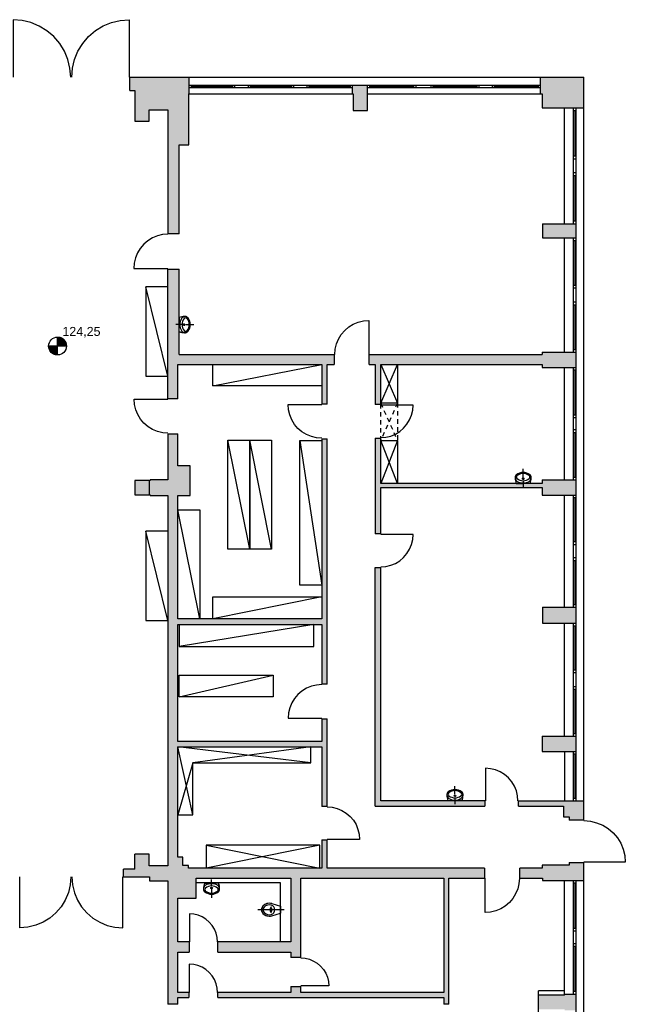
# Model space of a CAD drawing. Header units: metres. Extents: x -7.5 to 56, y -5.6 to 56.3.
# Tile 10 of 10: x 39 to 55.9, y 28.8 to 56.3. Entities that reach past the tile are written whole.
import ezdxf
from ezdxf.enums import TextEntityAlignment as Align

# ---------------------------------------------------------------- set-up
doc = ezdxf.new("R2010")
doc.units = ezdxf.units.M
doc.linetypes.add('HIDDEN', pattern=[0.375, 0.25, -0.125])
for name, color, linetype in [('Ba_hoehenkote', 102, 'Continuous'), ('Ba_moebel_einbau', 170, 'Continuous'), ('Ba_san_objekt', 140, 'Continuous'), ('Ba_wand', 7, 'Continuous'), ('Ba_wand-schraffur', 8, 'Continuous')]:
    doc.layers.add(name, color=color, linetype=linetype)
doc.styles.add('arial', font='ARIAL.TTF')

# ---------------------------------------------------------------- blocks, each defined once
blk = doc.blocks.new('_WC1_100_SANI_1')
at = {"layer": 'Ba_san_objekt'}
for p, q in [((-0.1, 0), (0.63, 0)), ((0.247, 0.171), (0, 0.1)), ((0, -0.1), (0, 0.1)), ((0.246, 0.025), (0.246, 0)), ((0.246, -0.025), (0.246, 0)), ((0.247, -0.171), (0, -0.1))]:
    blk.add_line(p, q, dxfattribs=at)
for centre, radius, start, end in [((0.296, 0), 0.136, 105.9248, 180), ((0.276, 0.025), 0.03, 90, 180), ((0.313, -0.059), 0.239, 90, 106.0524), ((0.313, -0.059), 0.239, 42, 105.9618), ((0.254, 0.054), 0.02, 43.1986, 90), ((0.313, -0.059), 0.197, 42.0086, 106.0525), ((0.191, 0.004), 0.1, 357.6533, 39.7214), ((0.191, -0.004), 0.1, 320.2786, 2.3467), ((0.313, -0.059), 0.239, 42.0003, 90), ((0.379, 0), 0.109, 0, 41.9735), ((0.379, 0), 0.109, 318.0265, 0), ((0.379, 0), 0.151, 0, 41.9701), ((0.38, 0), 0.15, 317.8685, 42.1315), ((0.379, 0), 0.151, 318.0299, 0), ((0.296, 0), 0.136, 180, 254.0752), ((0.276, -0.025), 0.03, 180, 270), ((0.313, 0.059), 0.239, 253.9476, 270), ((0.314, 0.056), 0.237, 254.0382, 318.4044), ((0.254, -0.054), 0.02, 270, 316.8014), ((0.313, 0.059), 0.197, 253.9475, 317.9914), ((0.313, 0.059), 0.239, 270, 317.9998)]:
    blk.add_arc(centre, radius, start, end, dxfattribs=at)
blk = doc.blocks.new('_WB2_100_SANI_1')
at = {"layer": 'Ba_san_objekt'}
for p, q in [((0, 0.181), (0, 0.41)), ((-0.195, 0), (0, 0)), ((-0.021, 0.135), (-0.031, 0.135)), ((0, 0.135), (-0.01, 0.135)), ((0, 0.156), (0, 0.166)), ((0, 0.135), (0, 0.145)), ((0, 0.135), (0.01, 0.135)), ((0, 0.135), (0, 0.125)), ((0, 0.114), (0, 0.104)), ((0, 0.089), (0, -0.1)), ((0.195, 0), (0, 0)), ((0.021, 0.135), (0.031, 0.135))]:
    blk.add_line(p, q, dxfattribs=at)
blk.add_circle((0, 0.135), 0.0225, dxfattribs=at)
for centre, radius, start, end in [((-0.005, 0.024), 0.286, 88.9488, 129.7828), ((0, 0.009), 0.301, 90, 128.2379), ((0, 0.009), 0.271, 90, 128.2754), ((0, 0.009), 0.301, 51.7621, 90), ((-0.004, -0.003), 0.313, 52.4437, 89.2432), ((0, 0.009), 0.271, 51.7246, 90), ((-0.123, 0.165), 0.102, 129.3295, 186.2113), ((-0.125, 0.167), 0.1, 128.3887, 177.8727), ((0.19, 0.155), 0.415, 177.8727, 180.0002), ((0.19, 0.155), 0.415, 180.0002, 201.9082), ((0.145, 0.146), 0.37, 178.8168, 203.2197), ((-0.12, 0.143), 0.0952, 180, 239.8895), ((-0.134, 0.179), 0.0544, 128.1266, 231.7246), ((0, 0.349), 0.271, 231.6628, 270), ((0, 0.349), 0.334, 239.8334, 270), ((0, 0.349), 0.271, 270, 308.3372), ((0, 0.349), 0.334, 270, 300.1666), ((0.134, 0.179), 0.0544, 308.2754, 51.8734), ((0.12, 0.143), 0.0952, 300.1105, 0), ((0.125, 0.167), 0.1, 2.1273, 51.6113), ((0.118, 0.16), 0.11, 352.8237, 50.7189), ((-0.19, 0.155), 0.415, 338.0918, 359.9998), ((-0.19, 0.159), 0.416, 337.6079, 358.3587), ((-0.19, 0.155), 0.415, 359.9998, 2.1273)]:
    blk.add_arc(centre, radius, start, end, dxfattribs=at)

msp = doc.modelspace()

# ---------------------------------------------------------------- hatches: boundary and pattern name
at = {"layer": 'Ba_wand-schraffur'}
h = msp.add_hatch(color=256, dxfattribs=at)
h.paths.add_polyline_path([(48.725, 54.49), (48.305, 54.49), (48.305, 54.25), (48.325, 54.25), (48.325, 53.78), (48.725, 53.78)])
h.paths.add_polyline_path([(43.72, 54.25), (43.73, 54.25), (43.73, 54.71), (42.07, 54.71), (42.07, 54.34), (42.21, 54.34), (42.21, 53.48), (42.61, 53.48), (42.61, 53.8), (43.14, 53.8), (43.14, 50.33), (43.45, 50.33), (43.45, 52.82), (43.72, 52.82)])
h.paths.add_polyline_path([(43.45, 49.34), (43.14, 49.34), (43.14, 45.71), (43.42, 45.71), (43.42, 46.67), (47.445, 46.67), (47.445, 45.56), (47.595, 45.56), (47.595, 46.67), (47.795, 46.67), (47.795, 46.95), (43.45, 46.95)])
h.paths.add_polyline_path([(54.565, 47.01), (53.615, 47.01), (53.615, 46.95), (48.775, 46.95), (48.775, 46.67), (48.945, 46.67), (48.945, 45.545), (49.095, 45.545), (49.095, 46.67), (53.615, 46.67), (53.615, 46.585), (54.565, 46.585)])
h.paths.add_polyline_path([(54.565, 43.435), (53.615, 43.435), (53.615, 43.335), (49.095, 43.335), (49.095, 44.605), (48.945, 44.605), (48.945, 41.925), (49.095, 41.925), (49.095, 43.22), (53.615, 43.22), (53.615, 43.01), (54.565, 43.01)])
for points in [[(54.785, 54.71), (53.575, 54.71), (53.575, 54.49), (53.575, 54.422), (53.575, 54.25), (53.615, 54.25), (53.615, 53.85), (54.245, 53.85), (54.497, 53.85), (54.565, 53.85), (54.785, 53.85), (54.785, 54.25)], [(54.565, 50.21), (54.565, 50.61), (53.625, 50.61), (53.625, 50.21)], [(47.595, 44.59), (47.445, 44.59), (47.445, 39.55), (43.42, 39.55), (43.42, 43), (43.76, 43), (43.76, 43.83), (43.42, 43.83), (43.42, 44.73), (43.14, 44.73), (43.14, 43.44), (42.64, 43.44), (42.64, 43.42), (42.61, 43.42), (42.61, 43.02), (42.64, 43.02), (42.64, 43), (43.14, 43), (43.14, 32.63), (42.61, 32.63), (42.61, 32.96), (42.21, 32.96), (42.21, 32.54), (41.89, 32.54), (41.89, 32.32), (42.62, 32.32), (42.62, 32.21), (43.14, 32.21), (43.14, 28.76), (43.42, 28.76), (43.42, 28.94), (43.72, 28.94), (43.72, 29.085), (43.42, 29.085), (43.42, 30.215), (43.73, 30.215), (43.73, 30.505), (43.42, 30.505), (43.42, 31.72), (43.93, 31.72), (43.93, 32.28), (46.58, 32.28), (46.58, 30.505), (44.54, 30.505), (44.54, 30.215), (46.58, 30.215), (46.58, 30.065), (46.86, 30.065), (46.86, 32.28), (50.86, 32.28), (50.86, 29.085), (46.86, 29.085), (46.86, 29.255), (46.58, 29.255), (46.58, 29.085), (44.54, 29.085), (44.54, 28.94), (50.86, 28.94), (50.86, 28.76), (51.005, 28.76), (51.005, 32.28), (52.005, 32.28), (52.005, 32.56), (47.595, 32.56), (47.595, 33.355), (47.445, 33.355), (47.445, 32.56), (43.71, 32.56), (43.71, 32.64), (43.56, 32.64), (43.56, 32.87), (43.42, 32.87), (43.42, 35.96), (47.445, 35.96), (47.445, 34.295), (47.595, 34.295), (47.595, 36.75), (47.445, 36.75), (47.445, 36.11), (43.42, 36.11), (43.42, 39.39), (47.445, 39.39), (47.445, 37.72), (47.595, 37.72)], [(42.61, 43.42), (42.21, 43.42), (42.21, 43.02), (42.61, 43.02)]]:
    msp.add_hatch(color=256, dxfattribs=at).paths.add_polyline_path(points)
h = msp.add_hatch(color=256, dxfattribs=at)
h.paths.add_polyline_path([(52.015, 34.45), (49.095, 34.45), (49.095, 40.985), (48.945, 40.985), (48.945, 34.3), (52.015, 34.3)])
h.paths.add_polyline_path([(54.785, 34.45), (52.955, 34.45), (52.955, 34.3), (54.215, 34.3), (54.215, 34), (54.374, 34), (54.374, 33.91), (54.785, 33.91)])
h.paths.add_polyline_path([(54.785, 32.72), (54.374, 32.72), (54.374, 32.65), (53.615, 32.65), (53.615, 32.56), (52.995, 32.56), (52.995, 32.28), (53.625, 32.28), (53.625, 32.22), (54.785, 32.22)])
h = msp.add_hatch(color=256, dxfattribs=at)
h.paths.add_polyline_path([(54.565, 39.87), (53.625, 39.87), (53.625, 39.42), (54.565, 39.42)])
h.paths.add_polyline_path([(54.565, 36.26), (53.615, 36.26), (53.615, 35.83), (54.565, 35.83)])
h = msp.add_hatch(color=256, dxfattribs=at)
h.paths.add_polyline_path([(54.565, 29.04), (54.245, 29.04), (54.245, 29.01), (53.515, 29.01), (53.515, 28.61), (54.245, 28.61), (54.245, 28.58), (54.565, 28.58)])
h.paths.add_polyline_path([(54.785, 25.4), (53.625, 25.4), (53.625, 25.27), (53.235, 25.27), (53.235, 24.99), (54.245, 24.99), (54.245, 24.92), (54.785, 24.92)])

# ---------------------------------------------------------------- linework, layer by layer
at = {"layer": 'Ba_hoehenkote'}
for p, q in [((40.048, 46.934), (40.048, 47.434)), ((40.118, 47.424), (40.048, 47.424)), ((40.298, 47.184), (39.798, 47.184)), ((39.798, 47.174), (40.048, 47.174)), ((39.798, 47.164), (40.048, 47.164)), ((39.799, 47.154), (40.048, 47.154)), ((40.146, 47.414), (40.048, 47.414)), ((40.166, 47.404), (40.048, 47.404)), ((40.183, 47.394), (40.048, 47.394)), ((40.198, 47.384), (40.048, 47.384)), ((40.21, 47.374), (40.048, 47.374)), ((40.221, 47.364), (40.048, 47.364)), ((40.231, 47.354), (40.048, 47.354)), ((40.24, 47.344), (40.048, 47.344)), ((40.248, 47.334), (40.048, 47.334)), ((40.255, 47.324), (40.048, 47.324)), ((40.261, 47.314), (40.048, 47.314)), ((40.267, 47.304), (40.048, 47.304)), ((40.272, 47.294), (40.048, 47.294)), ((40.277, 47.284), (40.048, 47.284)), ((40.281, 47.274), (40.048, 47.274)), ((40.284, 47.264), (40.048, 47.264)), ((40.288, 47.254), (40.048, 47.254)), ((40.29, 47.244), (40.048, 47.244)), ((40.293, 47.234), (40.048, 47.234)), ((40.294, 47.224), (40.048, 47.224)), ((40.296, 47.214), (40.048, 47.214)), ((40.297, 47.204), (40.048, 47.204)), ((40.297, 47.194), (40.048, 47.194)), ((39.801, 47.144), (40.048, 47.144)), ((39.803, 47.134), (40.048, 47.134)), ((39.805, 47.124), (40.048, 47.124)), ((39.808, 47.114), (40.048, 47.114)), ((39.811, 47.104), (40.048, 47.104)), ((39.814, 47.094), (40.048, 47.094)), ((39.818, 47.084), (40.048, 47.084)), ((39.823, 47.074), (40.048, 47.074)), ((39.828, 47.064), (40.048, 47.064)), ((39.834, 47.054), (40.048, 47.054)), ((39.84, 47.044), (40.048, 47.044)), ((39.848, 47.034), (40.048, 47.034)), ((39.855, 47.024), (40.048, 47.024)), ((39.864, 47.014), (40.048, 47.014)), ((39.874, 47.004), (40.048, 47.004)), ((39.885, 46.994), (40.048, 46.994)), ((39.898, 46.984), (40.048, 46.984)), ((39.912, 46.974), (40.048, 46.974)), ((39.929, 46.964), (40.048, 46.964)), ((39.95, 46.954), (40.048, 46.954)), ((39.978, 46.944), (40.048, 46.944))]:
    msp.add_line(p, q, dxfattribs=at)
msp.add_circle((40.048, 47.184), 0.25, dxfattribs=at)
at = {"layer": 'Ba_moebel_einbau'}
for p, q in [((44.395, 46.07), (47.445, 46.67)), ((49.095, 46.67), (49.565, 45.585)), ((45.43, 41.5), (44.82, 44.55)), ((46.04, 41.5), (45.43, 44.55)), ((46.835, 44.54), (47.445, 40.49)), ((49.565, 44.535), (49.095, 43.335)), ((44.03, 39.55), (43.42, 42.6)), ((47.445, 40.16), (44.395, 39.55)), ((43.45, 37.36), (46.085, 37.97)), ((43.84, 34.06), (43.42, 35.96)), ((47.135, 35.51), (43.42, 35.96)), ((47.135, 35.96), (43.84, 35.51)), ((43.84, 35.51), (43.42, 34.06)), ((47.395, 33.21), (44.21, 32.56)), ((44.21, 33.21), (47.395, 32.56))]:
    msp.add_line(p, q, dxfattribs=at)
at = {"layer": 'Ba_moebel_einbau', "linetype": 'HIDDEN', "ltscale": 0.5}
for p, q in [((49.095, 44.535), (49.095, 45.585)), ((49.095, 45.585), (49.565, 44.535)), ((49.565, 45.585), (49.095, 44.535)), ((49.565, 45.585), (49.565, 44.535))]:
    msp.add_line(p, q, dxfattribs=at)
at = {"layer": 'Ba_moebel_einbau'}
for points in [[(43.14, 48.84), (42.52, 48.84), (42.52, 46.34), (43.14, 46.34), (42.52, 48.84)], [(47.445, 46.67), (47.445, 46.07), (44.395, 46.07), (44.395, 46.67)], [(49.565, 46.67), (49.565, 45.585), (49.095, 45.585), (49.565, 46.67)], [(44.82, 44.55), (45.43, 44.55), (45.43, 41.5), (44.82, 41.5), (44.82, 44.55)], [(45.43, 41.5), (45.43, 44.55), (46.04, 44.55), (46.04, 41.5), (45.43, 41.5)], [(47.445, 44.54), (47.445, 40.49), (46.835, 40.49), (46.835, 44.54), (47.445, 44.54)], [(49.095, 44.535), (49.565, 44.535), (49.565, 43.335), (49.095, 44.535)], [(43.42, 42.6), (44.03, 42.6), (44.03, 39.55), (43.42, 39.55), (43.42, 42.6)], [(43.14, 42), (42.52, 42), (42.52, 39.5), (43.14, 39.5), (42.52, 42)], [(47.445, 39.55), (44.395, 39.55), (44.395, 40.16), (47.445, 40.16), (47.445, 39.55)], [(43.45, 39.39), (43.45, 38.77), (47.225, 38.77), (47.225, 39.39), (43.45, 38.77)], [(43.45, 37.97), (46.085, 37.97), (46.085, 37.36), (43.45, 37.36), (43.45, 37.97)], [(43.42, 34.06), (43.84, 34.06), (43.84, 35.51), (47.135, 35.51), (47.135, 35.96)], [(47.395, 32.56), (47.395, 33.21), (44.21, 33.21), (44.21, 32.56)]]:
    msp.add_lwpolyline(points, dxfattribs=at)
at = {"layer": 'Ba_wand'}
for p, q in [((42.07, 54.34), (42.07, 54.71)), ((42.07, 54.71), (54.785, 54.71)), ((43.73, 54.25), (43.73, 54.71)), ((53.575, 54.25), (53.575, 54.71)), ((54.785, 33.91), (54.785, 54.71)), ((42.07, 54.34), (42.21, 54.34)), ((43.798, 54.456), (44.942, 54.456)), ((45.01, 54.422), (45.01, 54.49)), ((45.385, 54.49), (45.385, 54.422)), ((45.453, 54.456), (46.597, 54.456)), ((46.665, 54.422), (46.665, 54.49)), ((47.025, 54.49), (47.025, 54.422)), ((47.093, 54.456), (48.237, 54.456)), ((48.305, 54.25), (48.305, 54.49)), ((48.725, 53.78), (48.725, 54.49)), ((48.725, 54.422), (53.575, 54.422)), ((48.793, 54.456), (50.017, 54.456)), ((50.085, 54.422), (50.085, 54.49)), ((50.495, 54.49), (50.495, 54.422)), ((50.563, 54.456), (51.787, 54.456)), ((51.855, 54.422), (51.855, 54.49)), ((52.215, 54.49), (52.215, 54.422)), ((52.283, 54.456), (53.507, 54.456)), ((43.72, 54.25), (48.325, 54.25)), ((43.72, 52.82), (43.72, 54.25)), ((48.325, 54.25), (48.325, 53.78)), ((53.615, 54.25), (53.615, 53.85)), ((42.61, 53.8), (43.14, 53.8)), ((43.14, 53.8), (43.14, 50.33)), ((48.325, 53.78), (48.725, 53.78)), ((53.615, 53.85), (54.785, 53.85)), ((54.497, 50.61), (54.497, 53.85)), ((54.531, 53.782), (54.531, 52.498)), ((42.21, 53.48), (42.61, 53.48)), ((43.45, 50.33), (43.45, 52.82)), ((43.45, 52.82), (43.72, 52.82)), ((54.497, 52.43), (54.565, 52.43)), ((54.565, 52.03), (54.497, 52.03)), ((54.531, 51.962), (54.531, 50.678)), ((53.625, 50.61), (53.625, 50.21)), ((53.625, 50.61), (54.565, 50.61)), ((43.45, 50.33), (43.14, 50.33)), ((53.625, 50.21), (54.565, 50.21)), ((54.497, 47.01), (54.497, 50.21)), ((54.531, 50.142), (54.531, 48.878)), ((43.14, 45.71), (43.14, 49.34)), ((43.14, 49.34), (43.45, 49.34)), ((43.45, 46.95), (43.45, 49.34)), ((54.497, 48.81), (54.565, 48.81)), ((54.565, 48.41), (54.497, 48.41)), ((54.531, 48.342), (54.531, 47.078)), ((43.45, 46.95), (47.795, 46.95)), ((47.795, 46.95), (47.795, 46.67)), ((48.775, 46.67), (48.775, 46.95)), ((48.775, 46.95), (53.615, 46.95)), ((53.615, 47.01), (53.615, 46.95)), ((53.615, 47.01), (54.565, 47.01)), ((43.42, 45.71), (43.42, 46.67)), ((43.42, 46.67), (47.445, 46.67)), ((47.445, 46.67), (47.445, 45.56)), ((47.595, 45.56), (47.595, 46.67)), ((47.595, 46.67), (47.795, 46.67)), ((48.775, 46.67), (48.945, 46.67)), ((48.945, 46.67), (48.945, 45.545)), ((49.095, 45.545), (49.095, 46.67)), ((49.095, 46.67), (53.615, 46.67)), ((53.615, 46.67), (53.615, 46.585)), ((53.615, 46.585), (54.565, 46.585)), ((54.497, 43.435), (54.497, 46.585)), ((54.531, 46.517), (54.531, 45.253)), ((43.42, 45.71), (43.14, 45.71)), ((47.595, 45.56), (47.445, 45.56)), ((49.095, 45.545), (48.945, 45.545)), ((54.497, 45.185), (54.565, 45.185)), ((43.14, 44.73), (43.42, 44.73)), ((43.14, 44.73), (43.14, 43.44)), ((43.42, 43.83), (43.42, 44.73)), ((54.565, 44.835), (54.497, 44.835)), ((54.531, 44.767), (54.531, 43.503)), ((47.445, 44.59), (47.595, 44.59)), ((47.445, 44.59), (47.445, 39.55)), ((47.595, 37.72), (47.595, 44.59)), ((48.945, 44.605), (49.095, 44.605)), ((48.945, 44.605), (48.945, 41.925)), ((49.095, 43.335), (49.095, 44.605)), ((43.76, 43.83), (43.42, 43.83)), ((43.76, 43), (43.76, 43.83)), ((42.64, 43.42), (42.21, 43.42)), ((42.64, 43.44), (42.64, 43.42)), ((43.14, 43.44), (42.64, 43.44)), ((53.615, 43.335), (49.095, 43.335)), ((53.615, 43.435), (53.615, 43.335)), ((53.615, 43.435), (54.565, 43.435)), ((42.21, 43.02), (42.64, 43.02)), ((42.64, 43.02), (42.64, 43)), ((49.095, 41.925), (49.095, 43.22)), ((49.095, 43.22), (53.615, 43.22)), ((53.615, 43.22), (53.615, 43.01)), ((53.615, 43.01), (54.565, 43.01)), ((54.497, 39.87), (54.497, 43.01)), ((42.64, 43), (43.14, 43)), ((43.14, 43), (43.14, 32.63)), ((43.42, 39.55), (43.42, 43)), ((43.42, 43), (43.76, 43)), ((54.531, 42.942), (54.531, 41.698)), ((49.095, 41.925), (48.945, 41.925)), ((54.497, 41.63), (54.565, 41.63)), ((54.565, 41.25), (54.497, 41.25)), ((54.531, 41.182), (54.531, 39.938)), ((48.945, 40.985), (49.095, 40.985)), ((48.945, 34.3), (48.945, 40.985)), ((49.095, 34.45), (49.095, 40.985)), ((53.625, 39.87), (53.625, 39.42)), ((53.625, 39.87), (54.565, 39.87)), ((47.445, 39.55), (43.42, 39.55)), ((43.42, 36.11), (43.42, 39.39)), ((43.42, 39.39), (47.445, 39.39)), ((47.445, 39.39), (47.445, 37.72)), ((53.625, 39.42), (54.565, 39.42)), ((54.497, 36.26), (54.497, 39.42)), ((54.531, 39.352), (54.531, 38.108)), ((54.497, 38.04), (54.565, 38.04)), ((47.595, 37.72), (47.445, 37.72)), ((54.565, 37.64), (54.497, 37.64)), ((54.531, 37.572), (54.531, 36.328)), ((47.445, 36.75), (47.595, 36.75)), ((47.445, 36.75), (47.445, 36.11)), ((47.595, 34.295), (47.595, 36.75)), ((53.615, 36.26), (53.615, 35.83)), ((53.615, 36.26), (54.565, 36.26)), ((47.445, 36.11), (43.42, 36.11)), ((43.42, 32.87), (43.42, 35.96)), ((43.42, 35.96), (47.445, 35.96)), ((47.445, 35.96), (47.445, 34.295)), ((53.615, 35.83), (54.565, 35.83)), ((54.531, 35.762), (54.531, 34.518)), ((47.595, 34.295), (47.445, 34.295)), ((48.945, 34.3), (52.015, 34.3)), ((52.015, 34.45), (49.095, 34.45)), ((52.015, 34.45), (52.015, 34.3)), ((52.955, 34.3), (52.955, 34.45)), ((52.955, 34.45), (54.785, 34.45)), ((52.955, 34.3), (54.215, 34.3)), ((54.215, 34.3), (54.215, 34)), ((54.215, 34), (54.374, 34)), ((54.374, 34), (54.374, 33.91)), ((54.785, 33.91), (54.374, 33.91)), ((47.445, 33.355), (47.595, 33.355)), ((47.445, 33.355), (47.445, 32.56)), ((47.595, 32.56), (47.595, 33.355)), ((42.61, 32.96), (42.21, 32.96)), ((42.21, 32.54), (42.21, 32.96)), ((42.61, 32.63), (42.61, 32.96)), ((43.56, 32.87), (43.42, 32.87)), ((43.56, 32.64), (43.56, 32.87)), ((41.89, 32.32), (41.89, 32.54)), ((42.21, 32.54), (41.89, 32.54)), ((43.14, 32.63), (42.61, 32.63)), ((43.71, 32.64), (43.56, 32.64)), ((43.71, 32.56), (43.71, 32.64)), ((47.445, 32.56), (43.71, 32.56)), ((52.005, 32.56), (47.595, 32.56)), ((52.005, 32.56), (52.005, 32.28)), ((52.995, 32.28), (52.995, 32.56)), ((53.615, 32.56), (52.995, 32.56)), ((53.615, 32.65), (53.615, 32.56)), ((54.374, 32.65), (53.615, 32.65)), ((54.374, 32.72), (54.785, 32.72)), ((54.374, 32.72), (54.374, 32.65)), ((54.785, 24.92), (54.785, 32.72)), ((41.89, 32.32), (42.62, 32.32)), ((42.62, 32.32), (42.62, 32.21)), ((43.93, 31.72), (43.93, 32.28)), ((43.93, 32.28), (46.58, 32.28)), ((46.58, 32.28), (46.58, 30.505)), ((46.86, 32.28), (50.86, 32.28)), ((46.86, 30.065), (46.86, 32.28)), ((50.86, 32.28), (50.86, 29.085)), ((51.005, 28.76), (51.005, 32.28)), ((51.005, 32.28), (52.005, 32.28)), ((52.995, 32.28), (53.625, 32.28)), ((53.625, 32.28), (53.625, 32.22)), ((42.62, 32.21), (43.14, 32.21)), ((43.14, 32.21), (43.14, 28.76)), ((53.625, 32.22), (54.785, 32.22)), ((54.245, 29.01), (54.245, 32.22)), ((54.497, 29.04), (54.497, 32.22)), ((54.531, 32.152), (54.531, 30.878)), ((43.42, 30.505), (43.42, 31.72)), ((43.42, 31.72), (43.93, 31.72)), ((54.497, 30.81), (54.565, 30.81)), ((43.73, 30.505), (43.42, 30.505)), ((43.73, 30.505), (43.73, 30.215)), ((44.54, 30.215), (44.54, 30.505)), ((46.58, 30.505), (44.54, 30.505)), ((54.565, 30.45), (54.497, 30.45)), ((54.531, 30.382), (54.531, 29.108)), ((43.42, 29.085), (43.42, 30.215)), ((43.42, 30.215), (43.73, 30.215)), ((44.54, 30.215), (46.58, 30.215)), ((46.58, 30.215), (46.58, 30.065)), ((46.86, 30.065), (46.58, 30.065)), ((46.58, 29.255), (46.86, 29.255)), ((46.58, 29.255), (46.58, 29.085)), ((46.86, 29.085), (46.86, 29.255)), ((43.72, 29.085), (43.42, 29.085)), ((43.72, 29.085), (43.72, 28.94)), ((44.54, 28.94), (44.54, 29.085)), ((46.58, 29.085), (44.54, 29.085)), ((50.86, 29.085), (46.86, 29.085)), ((54.245, 29.01), (53.515, 29.01)), ((54.245, 29.04), (54.565, 29.04)), ((43.42, 28.76), (43.14, 28.76)), ((43.42, 28.76), (43.42, 28.94)), ((43.42, 28.94), (43.72, 28.94)), ((44.54, 28.94), (50.86, 28.94)), ((50.86, 28.94), (50.86, 28.76)), ((51.005, 28.76), (50.86, 28.76))]:
    msp.add_line(p, q, dxfattribs=at)
at = {"layer": 'Ba_wand', "linetype": 'Continuous'}
for p, q in [((48.725, 54.25), (53.615, 54.25)), ((54.245, 50.61), (54.245, 53.85)), ((54.245, 47.01), (54.245, 50.21)), ((54.245, 43.435), (54.245, 46.585)), ((54.245, 39.87), (54.245, 43.01)), ((54.245, 36.26), (54.245, 39.42)), ((54.245, 35.83), (54.245, 34.45)), ((46.29, 32.15), (43.93, 32.15)), ((46.29, 30.505), (46.29, 32.15)), ((54.245, 29.13), (53.515, 29.13)), ((53.515, 28.49), (53.515, 29.13))]:
    msp.add_line(p, q, dxfattribs=at)
for points in [[(40.415, 54.71), (40.395, 54.962), (40.336, 55.208), (40.24, 55.441), (40.108, 55.656), (39.943, 55.848), (39.751, 56.013), (39.536, 56.145), (39.303, 56.241), (39.057, 56.3), (38.805, 56.32), (38.805, 54.71)], [(40.445, 54.712), (40.465, 54.964), (40.524, 55.21), (40.62, 55.443), (40.752, 55.659), (40.917, 55.851), (41.109, 56.015), (41.324, 56.147), (41.557, 56.243), (41.803, 56.302), (42.055, 56.322), (42.055, 54.712)], [(43.14, 50.315), (42.99, 50.303), (42.843, 50.268), (42.704, 50.21), (42.576, 50.132), (42.461, 50.034), (42.363, 49.919), (42.285, 49.791), (42.227, 49.652), (42.192, 49.505), (42.18, 49.355), (43.14, 49.355)], [(47.81, 46.95), (47.822, 47.099), (47.856, 47.244), (47.914, 47.381), (47.991, 47.508), (48.088, 47.622), (48.202, 47.719), (48.329, 47.796), (48.466, 47.854), (48.611, 47.888), (48.76, 47.9), (48.76, 46.95)], [(43.14, 44.745), (42.991, 44.757), (42.846, 44.791), (42.709, 44.849), (42.582, 44.926), (42.468, 45.023), (42.371, 45.137), (42.294, 45.264), (42.236, 45.401), (42.202, 45.546), (42.19, 45.695), (43.14, 45.695)], [(47.445, 44.605), (47.298, 44.617), (47.155, 44.651), (47.018, 44.707), (46.892, 44.785), (46.78, 44.88), (46.685, 44.992), (46.607, 45.118), (46.551, 45.255), (46.517, 45.398), (46.505, 45.545), (47.445, 45.545)], [(49.095, 44.62), (49.237, 44.631), (49.376, 44.665), (49.508, 44.719), (49.63, 44.794), (49.738, 44.887), (49.831, 44.995), (49.906, 45.117), (49.96, 45.249), (49.994, 45.388), (50.005, 45.53), (49.095, 45.53)], [(49.095, 41), (49.237, 41.011), (49.376, 41.045), (49.508, 41.099), (49.63, 41.174), (49.738, 41.267), (49.831, 41.375), (49.906, 41.497), (49.96, 41.629), (49.994, 41.768), (50.005, 41.91), (49.095, 41.91)], [(47.445, 37.705), (47.298, 37.693), (47.155, 37.659), (47.018, 37.603), (46.892, 37.525), (46.78, 37.43), (46.685, 37.318), (46.607, 37.192), (46.551, 37.055), (46.517, 36.912), (46.505, 36.765), (47.445, 36.765)], [(52.94, 34.45), (52.929, 34.592), (52.895, 34.731), (52.841, 34.863), (52.766, 34.985), (52.673, 35.093), (52.565, 35.186), (52.443, 35.261), (52.311, 35.315), (52.172, 35.349), (52.03, 35.36), (52.03, 34.45)], [(47.595, 34.28), (47.737, 34.269), (47.876, 34.235), (48.008, 34.181), (48.13, 34.106), (48.238, 34.013), (48.331, 33.905), (48.406, 33.783), (48.46, 33.651), (48.494, 33.512), (48.505, 33.37), (47.595, 33.37)], [(54.785, 33.895), (54.966, 33.881), (55.143, 33.838), (55.312, 33.769), (55.467, 33.673), (55.605, 33.555), (55.723, 33.417), (55.819, 33.262), (55.888, 33.093), (55.931, 32.916), (55.945, 32.735), (54.785, 32.735)], [(40.42, 32.32), (40.402, 32.097), (40.35, 31.88), (40.265, 31.673), (40.148, 31.482), (40.003, 31.312), (39.833, 31.167), (39.642, 31.05), (39.435, 30.965), (39.218, 30.913), (38.995, 30.895), (38.995, 32.32)], [(40.45, 32.318), (40.468, 32.095), (40.52, 31.877), (40.605, 31.671), (40.722, 31.48), (40.867, 31.31), (41.037, 31.165), (41.228, 31.048), (41.435, 30.963), (41.652, 30.91), (41.875, 30.893), (41.875, 32.318)], [(52.98, 32.28), (52.968, 32.13), (52.933, 31.983), (52.875, 31.844), (52.797, 31.716), (52.699, 31.601), (52.584, 31.503), (52.456, 31.425), (52.317, 31.367), (52.17, 31.332), (52.02, 31.32), (52.02, 32.28)], [(44.525, 30.505), (44.515, 30.627), (44.487, 30.746), (44.44, 30.859), (44.376, 30.963), (44.297, 31.057), (44.203, 31.136), (44.099, 31.2), (43.986, 31.247), (43.867, 31.275), (43.745, 31.285), (43.745, 30.505)], [(44.525, 29.085), (44.515, 29.209), (44.486, 29.329), (44.439, 29.444), (44.374, 29.549), (44.294, 29.644), (44.199, 29.724), (44.094, 29.789), (43.979, 29.836), (43.859, 29.865), (43.735, 29.875), (43.735, 29.085)], [(46.86, 30.05), (46.982, 30.04), (47.101, 30.012), (47.214, 29.965), (47.318, 29.901), (47.412, 29.822), (47.491, 29.728), (47.555, 29.624), (47.602, 29.511), (47.63, 29.392), (47.64, 29.27), (46.86, 29.27)]]:
    msp.add_lwpolyline(points, dxfattribs=at)
at = {"layer": 'Ba_wand'}
for points in [[(42.21, 54.34), (42.21, 53.48)], [(43.73, 54.49), (53.575, 54.49)], [(43.73, 54.422), (48.305, 54.422)], [(43.798, 54.422), (43.798, 54.49)], [(44.942, 54.49), (44.942, 54.422)], [(45.453, 54.422), (45.453, 54.49)], [(46.597, 54.49), (46.597, 54.422)], [(47.093, 54.422), (47.093, 54.49)], [(48.237, 54.49), (48.237, 54.422)], [(48.793, 54.422), (48.793, 54.49)], [(50.017, 54.49), (50.017, 54.422)], [(50.563, 54.422), (50.563, 54.49)], [(51.787, 54.49), (51.787, 54.422)], [(52.283, 54.422), (52.283, 54.49)], [(53.507, 54.49), (53.507, 54.422)], [(42.61, 53.48), (42.61, 53.8)], [(54.497, 53.782), (54.565, 53.782)], [(54.565, 50.61), (54.565, 53.85)], [(54.565, 52.498), (54.497, 52.498)], [(54.497, 51.962), (54.565, 51.962)], [(54.565, 50.678), (54.497, 50.678)], [(54.565, 50.21), (54.565, 50.61)], [(54.565, 34.45), (54.565, 50.21)], [(54.497, 50.142), (54.565, 50.142)], [(54.565, 48.878), (54.497, 48.878)], [(54.497, 48.342), (54.565, 48.342)], [(54.565, 47.078), (54.497, 47.078)], [(54.497, 46.517), (54.565, 46.517)], [(54.565, 45.253), (54.497, 45.253)], [(54.497, 44.767), (54.565, 44.767)], [(42.21, 43.42), (42.21, 43.02)], [(42.61, 43.42), (42.61, 43.02)], [(54.565, 43.503), (54.497, 43.503)], [(54.497, 42.942), (54.565, 42.942)], [(54.565, 41.698), (54.497, 41.698)], [(54.497, 41.182), (54.565, 41.182)], [(54.565, 39.938), (54.497, 39.938)], [(54.497, 39.352), (54.565, 39.352)], [(54.565, 38.108), (54.497, 38.108)], [(54.497, 37.572), (54.565, 37.572)], [(54.565, 36.328), (54.497, 36.328)], [(54.497, 34.45), (54.497, 35.83)], [(54.497, 35.762), (54.565, 35.762)], [(54.565, 34.518), (54.497, 34.518)], [(54.497, 32.152), (54.565, 32.152)], [(54.565, 25.4), (54.565, 32.22)], [(54.565, 30.878), (54.497, 30.878)], [(54.497, 30.382), (54.565, 30.382)], [(54.565, 29.108), (54.497, 29.108)]]:
    msp.add_lwpolyline(points, dxfattribs=at)

# ---------------------------------------------------------------- block references
at = {"layer": 'Ba_san_objekt'}
for name, p, rotation in [('_WB2_100_SANI_1', (43.455, 47.785), 270), ('_WB2_100_SANI_1', (44.36, 32.145), 180), ('_WC1_100_SANI_1', (46.29, 31.4), 180)]:
    msp.add_blockref(name, p, dxfattribs=dict(at, rotation=rotation))
for p in [(53.085, 43.335), (51.175, 34.455)]:
    msp.add_blockref('_WB2_100_SANI_1', p, dxfattribs=at)

# ---------------------------------------------------------------- texts
at = {"layer": 'Ba_hoehenkote', "style": 'arial'}
msp.add_text('124,25', height=0.25, dxfattribs=at).set_placement((40.183, 47.394), align=Align.BOTTOM_LEFT)

doc.saveas('drawing.dxf')
